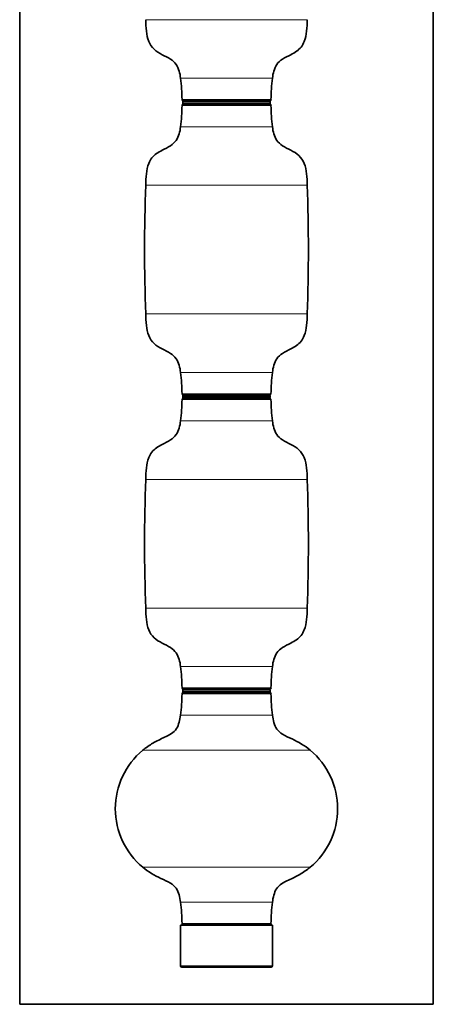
# Model space of a CAD drawing. Header units: millimetres. Extents: x 0 to 11890, y 0 to 8410.
# Tile 4 of 9: x 3137 to 3844, y 3131 to 4814. Entities that reach past the tile are written whole.
import ezdxf

# ---------------------------------------------------------------- set-up
doc = ezdxf.new("R2010")
doc.units = ezdxf.units.MM
doc.layers.add('1', color=7, linetype='Continuous', true_color=0xffffff)

msp = doc.modelspace()

# ---------------------------------------------------------------- linework, layer by layer
at = {"layer": '1', "color": 8, "linetype": 'Continuous', "lineweight": 35, "true_color": 0x808080}
for p, q in [((3136.8, 3131), (3136.8, 6414.4)), ((3843.8, 6414.4), (3843.8, 3131)), ((3136.8, 3131), (3843.8, 3131))]:
    msp.add_line(p, q, dxfattribs=at)
at = {"layer": '1', "color": 155, "linetype": 'Continuous', "lineweight": 18, "true_color": 0x4c7299}
for p, q in [((3628.3, 4814.4), (3352.3, 4814.4)), ((3569, 4714.4), (3411.7, 4714.4)), ((3566.4, 4677.9), (3414.3, 4677.9)), ((3414.3, 4667.9), (3566.4, 4667.9)), ((3415.8, 4673.9), (3564.8, 4673.9)), ((3415.8, 4671.8), (3564.8, 4671.8)), ((3411.7, 4631.4), (3569, 4631.4)), ((3352.3, 4531.4), (3628.3, 4531.4)), ((3628.3, 4311.4), (3352.3, 4311.4)), ((3569, 4211.4), (3411.7, 4211.4)), ((3566.4, 4174.9), (3414.3, 4174.9)), ((3414.3, 4164.9), (3566.4, 4164.9)), ((3415.8, 4170.9), (3564.8, 4170.9)), ((3415.8, 4168.8), (3564.8, 4168.8)), ((3411.7, 4128.4), (3569, 4128.4)), ((3352.3, 4028.4), (3628.3, 4028.4)), ((3628.3, 3808.4), (3352.3, 3808.4)), ((3569, 3708.4), (3411.7, 3708.4)), ((3566.4, 3671.9), (3414.3, 3671.9)), ((3414.3, 3661.9), (3554, 3661.9)), ((3415.8, 3667.9), (3564.8, 3667.9)), ((3415.8, 3665.8), (3564.8, 3665.8)), ((3554, 3661.9), (3566.4, 3661.9)), ((3411.7, 3625.4), (3556.2, 3625.4)), ((3556.2, 3625.4), (3569, 3625.4)), ((3347.3, 3565.4), (3610.1, 3565.4)), ((3610.1, 3565.4), (3633.4, 3565.4)), ((3633.4, 3365.4), (3347.3, 3365.4)), ((3569, 3305.4), (3411.7, 3305.4)), ((3414.3, 3268.9), (3566.4, 3268.9)), ((3411.8, 3196.9), (3568.8, 3196.9))]:
    msp.add_line(p, q, dxfattribs=at)
at = {"layer": '1', "color": 155, "linetype": 'Continuous', "lineweight": 35, "true_color": 0x4c7299}
for p, q in [((3415.8, 4673.9), (3415.8, 4671.8)), ((3564.4, 4675.9), (3416.3, 4675.9)), ((3416.3, 4669.9), (3564.4, 4669.9)), ((3564.8, 4671.8), (3564.8, 4673.9)), ((3415.8, 4170.9), (3415.8, 4168.8)), ((3564.4, 4172.9), (3416.3, 4172.9)), ((3416.3, 4166.9), (3564.4, 4166.9)), ((3564.8, 4168.8), (3564.8, 4170.9)), ((3564.4, 3669.9), (3416.3, 3669.9)), ((3415.8, 3667.9), (3415.8, 3665.8)), ((3552.3, 3663.9), (3416.3, 3663.9)), ((3564.4, 3663.9), (3552.3, 3663.9)), ((3564.8, 3665.8), (3564.8, 3667.9)), ((3568.8, 3266.5), (3411.8, 3266.5)), ((3411.8, 3266.5), (3411.8, 3196.9)), ((3564.4, 3266.9), (3416.3, 3266.9)), ((3568.8, 3196.9), (3568.8, 3266.5)), ((3414.2, 3194.5), (3566.4, 3194.5))]:
    msp.add_line(p, q, dxfattribs=at)
for centre, radius, start, end in [((3114.3, 4674.4), 300, 0.664, 7.6623), ((3866.3, 4674.4), 300, 172.3377, 179.336), ((3114.3, 4671.4), 300, 352.3377, 359.336), ((3416.3, 4677.9), 2, 180.664, 270), ((3416.3, 4667.9), 2, 90, 179.336), ((3419.8, 4673.9), 4, 150.7228, 180), ((3419.8, 4671.8), 4, 180, 209.2772), ((3560.8, 4673.9), 4, 0, 29.2772), ((3560.8, 4671.8), 4, 330.7228, 0), ((3564.4, 4677.9), 2, 270, 359.336), ((3564.4, 4667.9), 2, 0.664, 90), ((3866.3, 4671.4), 300, 180.664, 187.6623), ((6350.3, 4421.4), 3000, 177.8987, 182.1013), ((630.3, 4421.4), 3000, 357.8987, 2.1013), ((3114.3, 4171.4), 300, 0.664, 7.6623), ((3866.3, 4171.4), 300, 172.3377, 179.336), ((3416.3, 4174.9), 2, 180.664, 270), ((3564.4, 4174.9), 2, 270, 359.336), ((3114.3, 4168.4), 300, 352.3377, 359.336), ((3416.3, 4164.9), 2, 90, 179.336), ((3419.8, 4170.9), 4, 150.7228, 180), ((3419.8, 4168.8), 4, 180, 209.2772), ((3560.8, 4170.9), 4, 0, 29.2772), ((3560.8, 4168.8), 4, 330.7228, 0), ((3564.4, 4164.9), 2, 0.664, 90), ((3866.3, 4168.4), 300, 180.664, 187.6623), ((6350.3, 3918.4), 3000, 177.8987, 182.1013), ((630.3, 3918.4), 3000, 357.8987, 2.1013), ((3114.3, 3668.4), 300, 0.664, 7.6623), ((3866.3, 3668.4), 300, 172.3377, 179.336), ((3416.3, 3671.9), 2, 180.664, 270), ((3419.8, 3667.9), 4, 150.7228, 180), ((3560.8, 3667.9), 4, 0, 29.2772), ((3564.4, 3671.9), 2, 270, 359.336), ((3114.3, 3665.4), 300, 352.3377, 359.336), ((3416.3, 3661.9), 2, 90, 179.336), ((3419.8, 3665.8), 4, 180, 209.2772), ((3560.8, 3665.8), 4, 330.7228, 360), ((3564.4, 3661.9), 2, 0.664, 90), ((3866.3, 3665.4), 300, 180.664, 187.6623), ((3430.3, 3465.4), 130, 129.7151, 230.2849), ((3550.3, 3465.4), 130, 309.7151, 50.2849), ((3114.3, 3265.4), 300, 0.664, 7.6623), ((3866.3, 3265.4), 300, 172.3377, 179.336), ((3416.3, 3268.9), 2, 180.664, 266.1809), ((3419.8, 3265.3), 4, 155.9732, 162.1787), ((3564.4, 3268.9), 2, 273.8191, 359.336), ((3560.8, 3265.3), 4, 17.8213, 24.0268), ((3414.2, 3196.9), 2.4, 180, 270), ((3566.4, 3196.9), 2.4, 270, 0)]:
    msp.add_arc(centre, radius, start, end, dxfattribs=at)
for points, knots in [([(3352.3, 4814.4), (3352.2, 4807.8), (3353.3, 4795.3), (3356, 4777.4), (3365.8, 4762.6), (3380.2, 4754.4), (3394.1, 4748), (3405, 4738.7), (3409.7, 4726.5), (3411.4, 4718.6), (3411.7, 4714.4)], [0, 0, 0, 0, 0.157833, 0.302071, 0.431906, 0.565426, 0.694838, 0.802589, 0.900522, 1, 1, 1, 1]), ([(3569, 4714.4), (3569.3, 4718.6), (3570.9, 4726.5), (3575.6, 4738.7), (3586.6, 4748), (3598.9, 4753.6), (3610, 4760), (3618.4, 4767.2), (3624.8, 4779.2), (3627.4, 4795.3), (3628.4, 4807.8), (3628.3, 4814.4)], [0, 0, 0, 0, 0.099385, 0.197226, 0.304875, 0.434166, 0.523881, 0.610798, 0.698213, 0.842315, 1, 1, 1, 1]), ([(3411.7, 4631.4), (3411.4, 4627.2), (3409.7, 4619.2), (3405, 4607.1), (3394.1, 4597.8), (3381.8, 4592.1), (3370.7, 4585.8), (3362.2, 4578.5), (3355.9, 4566.6), (3353.2, 4550.4), (3352.2, 4538), (3352.3, 4531.4)], [0, 0, 0, 0, 0.099385, 0.197226, 0.304875, 0.434166, 0.523881, 0.610798, 0.698213, 0.842315, 1, 1, 1, 1]), ([(3628.3, 4531.4), (3628.4, 4538), (3627.4, 4550.4), (3624.6, 4568.4), (3614.9, 4583.1), (3600.5, 4591.3), (3586.6, 4597.8), (3575.6, 4607.1), (3570.9, 4619.2), (3569.3, 4627.2), (3569, 4631.4)], [0, 0, 0, 0, 0.157833, 0.302071, 0.431906, 0.565426, 0.694838, 0.802589, 0.900522, 1, 1, 1, 1]), ([(3352.3, 4311.4), (3352.2, 4304.8), (3353.3, 4292.3), (3356, 4274.4), (3365.8, 4259.6), (3380.2, 4251.4), (3394.1, 4245), (3405, 4235.7), (3409.7, 4223.5), (3411.4, 4215.6), (3411.7, 4211.4)], [0, 0, 0, 0, 0.157833, 0.302071, 0.431906, 0.565426, 0.694838, 0.802589, 0.900522, 1, 1, 1, 1]), ([(3569, 4211.4), (3569.3, 4215.6), (3570.9, 4223.5), (3575.6, 4235.7), (3586.6, 4245), (3598.9, 4250.6), (3610, 4257), (3618.4, 4264.2), (3624.8, 4276.2), (3627.4, 4292.3), (3628.4, 4304.8), (3628.3, 4311.4)], [0, 0, 0, 0, 0.099385, 0.197226, 0.304875, 0.434166, 0.523881, 0.610798, 0.698213, 0.842315, 1, 1, 1, 1]), ([(3411.7, 4128.4), (3411.4, 4124.2), (3409.7, 4116.2), (3405, 4104.1), (3394.1, 4094.8), (3381.8, 4089.1), (3370.7, 4082.8), (3362.2, 4075.5), (3355.9, 4063.6), (3353.2, 4047.4), (3352.2, 4035), (3352.3, 4028.4)], [0, 0, 0, 0, 0.099385, 0.197226, 0.304875, 0.434166, 0.523881, 0.610798, 0.698213, 0.842315, 1, 1, 1, 1]), ([(3628.3, 4028.4), (3628.4, 4035), (3627.4, 4047.4), (3624.6, 4065.4), (3614.9, 4080.1), (3600.5, 4088.3), (3586.6, 4094.8), (3575.6, 4104.1), (3570.9, 4116.2), (3569.3, 4124.2), (3569, 4128.4)], [0, 0, 0, 0, 0.157833, 0.302071, 0.431906, 0.565426, 0.694838, 0.802589, 0.900522, 1, 1, 1, 1]), ([(3352.3, 3808.4), (3352.2, 3801.8), (3353.3, 3789.3), (3356, 3771.4), (3365.8, 3756.6), (3380.2, 3748.4), (3394.1, 3742), (3405, 3732.7), (3409.7, 3720.5), (3411.4, 3712.6), (3411.7, 3708.4)], [0, 0, 0, 0, 0.157833, 0.302071, 0.431906, 0.565426, 0.694838, 0.802589, 0.900522, 1, 1, 1, 1]), ([(3569, 3708.4), (3569.3, 3712.6), (3570.9, 3720.5), (3575.6, 3732.7), (3586.6, 3742), (3598.9, 3747.6), (3610, 3754), (3618.4, 3761.2), (3624.8, 3773.2), (3627.4, 3789.3), (3628.4, 3801.8), (3628.3, 3808.4)], [0, 0, 0, 0, 0.099385, 0.197226, 0.304875, 0.434166, 0.523881, 0.610798, 0.698213, 0.842315, 1, 1, 1, 1]), ([(3411.7, 3625.4), (3411.3, 3621.2), (3409.8, 3613.3), (3405.6, 3601.7), (3396.1, 3593), (3381.8, 3586.3), (3364.5, 3578.3), (3352.8, 3569.9), (3347.3, 3565.4)], [0, 0, 0, 0, 0.133741, 0.260772, 0.389717, 0.53446, 0.770906, 1, 1, 1, 1]), ([(3633.4, 3565.4), (3628.7, 3569.2), (3618.9, 3576.4), (3602.6, 3584.9), (3587.3, 3591.2), (3575.6, 3600.6), (3571, 3612.8), (3569.3, 3621), (3569, 3625.4)], [0, 0, 0, 0, 0.194112, 0.393414, 0.590646, 0.727406, 0.860042, 1, 1, 1, 1]), ([(3347.3, 3365.4), (3351.9, 3361.5), (3361.8, 3354.4), (3378.1, 3345.8), (3393.4, 3339.6), (3405, 3330.2), (3409.7, 3318), (3411.4, 3309.8), (3411.7, 3305.4)], [0, 0, 0, 0, 0.194112, 0.393414, 0.590646, 0.727406, 0.860042, 1, 1, 1, 1]), ([(3569, 3305.4), (3569.3, 3309.6), (3570.9, 3317.4), (3575, 3329.1), (3584.5, 3337.7), (3598.8, 3344.5), (3616.1, 3352.4), (3627.8, 3360.9), (3633.4, 3365.4)], [0, 0, 0, 0, 0.133741, 0.260772, 0.389717, 0.53446, 0.770906, 1, 1, 1, 1])]:
    msp.add_open_spline(points, degree=3, knots=knots, dxfattribs=at)

doc.saveas('drawing.dxf')
